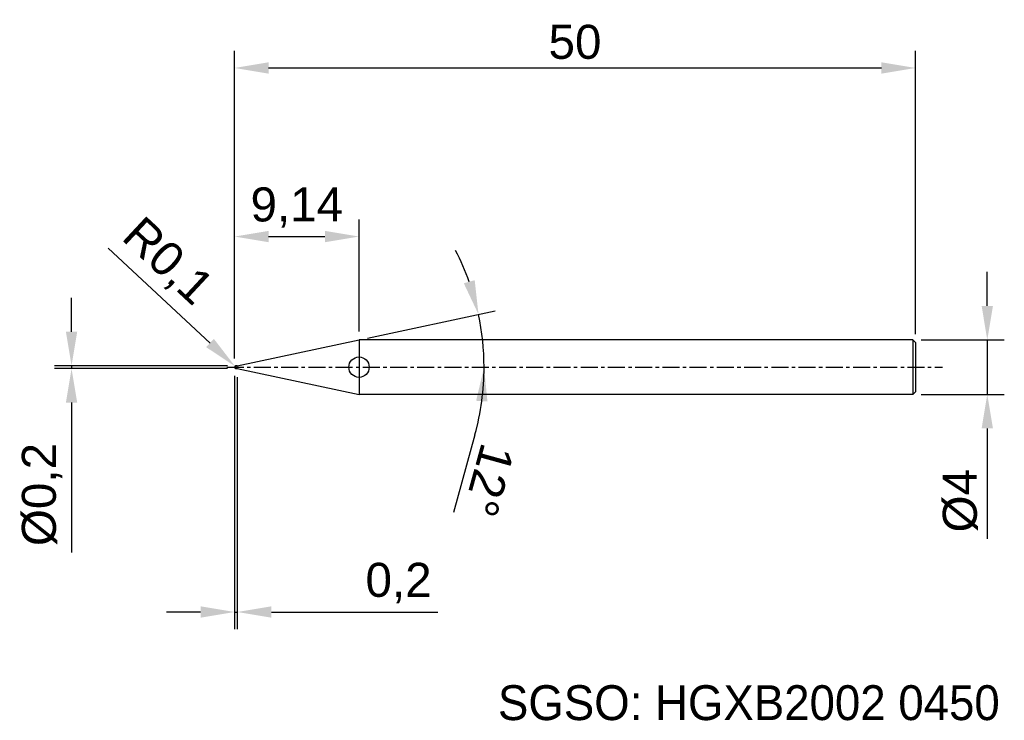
# Model space of a CAD drawing. Header units: millimetres. Extents: x 7872.1 to 7944.4, y 6079.1 to 6130.5.
import ezdxf
from ezdxf.enums import TextEntityAlignment as Align

# ---------------------------------------------------------------- set-up
doc = ezdxf.new("R2010")
doc.units = ezdxf.units.MM
doc.linetypes.add('CENTER', pattern=[2, 1.25, -0.25, 0.25, -0.25])
for name, color, linetype, lineweight in [('SK1', 4, 'Continuous', 25), ('SK4', 2, 'Continuous', 25), ('SK6', 5, 'Continuous', 25)]:
    doc.layers.add(name, color=color, linetype=linetype, lineweight=lineweight)
doc.styles.add('MS PGothic', font='txt')
doc.styles.get("Standard").update_dxf_attribs({"font": 'arial.ttf'})
doc.dimstyles.new('ISO-25', dxfattribs={"dimtxt": 2.5, "dimasz": 2.5, "dimexe": 1.25, "dimexo": 0.625, "dimtad": 1, "dimtxsty": 'Standard', "dimcen": 2.5, "dimadec": 0, "dimazin": 0, "dimtfac": 1, "dimtmove": 0, "dimatfit": 3, "dimfxl": 1, "dimarcsym": 0})

# ---------------------------------------------------------------- blocks, each defined once
blk = doc.blocks.new('*D47')
at = {"color": 0, "linetype": 'ByBlock', "lineweight": -2, "transparency": 16777216}
for p, q in [((7943.14, 6109.541), (7943.14, 6112.041)), ((7938.287, 6107.041), (7944.39, 6107.041)), ((7943.14, 6107.041), (7943.14, 6103.041)), ((7938.287, 6103.041), (7944.39, 6103.041)), ((7943.14, 6100.541), (7943.14, 6092.442))]:
    blk.add_line(p, q, dxfattribs=at)
at = {"color": 0, "linetype": 'ByBlock', "transparency": 16777216}
for points in [[(7942.724, 6109.541), (7943.557, 6109.541), (7943.14, 6107.041)], [(7942.724, 6100.541), (7943.557, 6100.541), (7943.14, 6103.041)]]:
    blk.add_solid(points, dxfattribs=at)
at = {"layer": 'Defpoints', "color": 0, "linetype": 'ByBlock', "transparency": 16777216}
for p in [(7937.662, 6107.041), (7937.662, 6103.041), (7943.14, 6103.041)]:
    blk.add_point(p, dxfattribs=at)
at = {"color": 0, "linetype": 'ByBlock', "transparency": 16777216, "insert": (7941.169, 6095.241), "char_height": 2.5, "attachment_point": 5, "rotation": 90}
blk.add_mtext('{\\fArial|b0|i0|c134|p34;%%C}4', dxfattribs=at)
blk = doc.blocks.new('*D48')
at = {"color": 0, "linetype": 'ByBlock', "lineweight": -2, "transparency": 16777216}
for p, q in [((7875.889, 6107.641), (7875.889, 6110.141)), ((7887.337, 6105.141), (7874.639, 6105.141)), ((7887.337, 6104.941), (7874.639, 6104.941)), ((7875.889, 6105.141), (7875.889, 6104.941)), ((7875.889, 6102.441), (7875.889, 6091.445))]:
    blk.add_line(p, q, dxfattribs=at)
at = {"color": 0, "linetype": 'ByBlock', "transparency": 16777216}
for points in [[(7875.472, 6107.641), (7876.306, 6107.641), (7875.889, 6105.141)], [(7875.472, 6102.441), (7876.306, 6102.441), (7875.889, 6104.941)]]:
    blk.add_solid(points, dxfattribs=at)
at = {"layer": 'Defpoints', "color": 0, "linetype": 'ByBlock', "transparency": 16777216}
for p in [(7875.889, 6104.941), (7887.962, 6105.141), (7887.962, 6104.941)]:
    blk.add_point(p, dxfattribs=at)
at = {"color": 0, "linetype": 'ByBlock', "transparency": 16777216, "insert": (7873.721, 6095.693), "char_height": 2.5, "attachment_point": 5, "rotation": 90}
blk.add_mtext('{\\fArial|b0|i0|c134|p34;%%C}0,2', dxfattribs=at)
blk = doc.blocks.new('*D49')
at = {"color": 0, "linetype": 'ByBlock', "lineweight": -2, "transparency": 16777216}
for p, q in [((7887.862, 6105.666), (7887.862, 6128.25)), ((7937.862, 6107.466), (7937.862, 6128.25)), ((7890.362, 6127), (7935.362, 6127))]:
    blk.add_line(p, q, dxfattribs=at)
at = {"color": 0, "linetype": 'ByBlock', "transparency": 16777216}
for points in [[(7890.362, 6127.417), (7890.362, 6126.583), (7887.862, 6127)], [(7935.362, 6127.417), (7935.362, 6126.583), (7937.862, 6127)]]:
    blk.add_solid(points, dxfattribs=at)
at = {"layer": 'Defpoints', "color": 0, "linetype": 'ByBlock', "transparency": 16777216}
for p in [(7937.862, 6127), (7937.862, 6106.841), (7887.862, 6105.041)]:
    blk.add_point(p, dxfattribs=at)
at = {"color": 0, "linetype": 'ByBlock', "transparency": 16777216, "insert": (7912.862, 6128.901), "char_height": 2.5, "attachment_point": 5}
blk.add_mtext('50', dxfattribs=at)
blk = doc.blocks.new('*D51')
at = {"color": 0, "linetype": 'ByBlock', "lineweight": -2, "transparency": 16777216}
for p, q in [((7887.862, 6105.666), (7887.862, 6115.876)), ((7897.001, 6107.666), (7897.001, 6115.876)), ((7890.362, 6114.626), (7894.501, 6114.626))]:
    blk.add_line(p, q, dxfattribs=at)
at = {"color": 0, "linetype": 'ByBlock', "transparency": 16777216}
for points in [[(7890.362, 6115.042), (7890.362, 6114.209), (7887.862, 6114.626)], [(7894.501, 6115.042), (7894.501, 6114.209), (7897.001, 6114.626)]]:
    blk.add_solid(points, dxfattribs=at)
at = {"layer": 'Defpoints', "color": 0, "linetype": 'ByBlock', "transparency": 16777216}
for p in [(7897.001, 6114.626), (7897.001, 6107.041), (7887.862, 6105.041)]:
    blk.add_point(p, dxfattribs=at)
at = {"color": 0, "linetype": 'ByBlock', "transparency": 16777216, "insert": (7892.431, 6116.753), "char_height": 2.5, "attachment_point": 5}
blk.add_mtext('9,14', dxfattribs=at)
blk = doc.blocks.new('*D52')
at = {"color": 0, "linetype": 'ByBlock', "lineweight": -2, "transparency": 16777216}
for p, q in [((7887.862, 6104.416), (7887.862, 6085.821)), ((7888.062, 6104.316), (7888.062, 6085.821)), ((7885.362, 6087.071), (7882.862, 6087.071)), ((7887.862, 6087.071), (7888.062, 6087.071)), ((7890.562, 6087.071), (7902.792, 6087.071))]:
    blk.add_line(p, q, dxfattribs=at)
at = {"color": 0, "linetype": 'ByBlock', "transparency": 16777216}
for points in [[(7885.362, 6087.488), (7885.362, 6086.655), (7887.862, 6087.071)], [(7890.562, 6087.488), (7890.562, 6086.655), (7888.062, 6087.071)]]:
    blk.add_solid(points, dxfattribs=at)
at = {"layer": 'Defpoints', "color": 0, "linetype": 'ByBlock', "transparency": 16777216}
for p in [(7887.862, 6105.041), (7888.062, 6104.941), (7888.062, 6087.071)]:
    blk.add_point(p, dxfattribs=at)
at = {"color": 0, "linetype": 'ByBlock', "transparency": 16777216, "insert": (7899.904, 6089.199), "char_height": 2.5, "attachment_point": 5}
blk.add_mtext('0,2', dxfattribs=at)
blk = doc.blocks.new('*D55')
at = {"color": 0, "linetype": 'ByBlock', "lineweight": -2, "transparency": 16777216}
for p, q in [((7897.612, 6107.171), (7907.001, 6109.166)), ((7905.513, 6100.086), (7903.935, 6094.381))]:
    blk.add_line(p, q, dxfattribs=at)
for start, end in [(19.70968, 27.41937), (360, 12), (344.54545, 360), (344.58063, 352.29032)]:
    blk.add_arc((7887.592, 6105.041), 18.593, start, end, dxfattribs=at)
at = {"color": 0, "linetype": 'ByBlock', "transparency": 16777216}
for points in [[(7905.496, 6111.425), (7904.695, 6111.197), (7905.778, 6108.906)], [(7905.601, 6102.574), (7906.432, 6102.518), (7906.185, 6105.041)]]:
    blk.add_solid(points, dxfattribs=at)
at = {"layer": 'Defpoints', "color": 0, "linetype": 'ByBlock', "transparency": 16777216}
for p in [(7906.004, 6107.628), (7897.001, 6107.041), (7887.281, 6105.041), (7888.062, 6105.141), (7939.859, 6105.041)]:
    blk.add_point(p, dxfattribs=at)
at = {"color": 0, "linetype": 'ByBlock', "transparency": 16777216, "insert": (7906.536, 6096.732), "char_height": 2.5, "attachment_point": 5, "rotation": 254.54545}
blk.add_mtext('12°', dxfattribs=at)
blk = doc.blocks.new('*D56')
at = {"color": 0, "linetype": 'ByBlock', "lineweight": -2, "transparency": 16777216}
for p, q in [((7878.583, 6113.768), (7886.059, 6106.812)), ((7887.962, 6105.041), (7887.889, 6105.109))]:
    blk.add_line(p, q, dxfattribs=at)
at = {"color": 0, "linetype": 'ByBlock', "transparency": 16777216}
blk.add_solid([(7886.343, 6107.117), (7885.775, 6106.507), (7887.889, 6105.109)], dxfattribs=at)
at = {"layer": 'Defpoints', "color": 0, "linetype": 'ByBlock', "transparency": 16777216}
for p in [(7887.889, 6105.109), (7887.962, 6105.041)]:
    blk.add_point(p, dxfattribs=at)
at = {"color": 0, "linetype": 'ByBlock', "transparency": 16777216, "insert": (7882.855, 6112.699), "char_height": 2.5, "attachment_point": 5, "rotation": 317.06059}
blk.add_mtext('R0,1', dxfattribs=at)

msp = doc.modelspace()

# ---------------------------------------------------------------- linework, layer by layer
at = {"color": 4, "linetype": 'ByBlock'}
for p, q in [((7888.062, 6105.141), (7897.001, 6107.041)), ((7897.001, 6107.041), (7897.001, 6103.041)), ((7888.062, 6105.141), (7887.962, 6105.141)), ((7888.062, 6104.941), (7888.062, 6105.141)), ((7888.062, 6104.941), (7897.001, 6103.041))]:
    msp.add_line(p, q, dxfattribs=at)
msp.add_circle((7897.001, 6105.041), 0.747, dxfattribs=at)
at = {"layer": 'SK1', "linetype": 'Continuous'}
for p, q in [((7937.662, 6107.041), (7897.001, 6107.041)), ((7937.662, 6107.041), (7937.862, 6106.841)), ((7937.662, 6107.041), (7937.662, 6103.041)), ((7937.862, 6106.841), (7937.862, 6103.241)), ((7937.662, 6103.041), (7897.001, 6103.041)), ((7937.862, 6103.241), (7937.662, 6103.041))]:
    msp.add_line(p, q, dxfattribs=at)
at = {"layer": 'SK1', "color": 4, "linetype": 'Continuous'}
msp.add_line((7887.962, 6104.941), (7888.062, 6104.941), dxfattribs=at)
for start, end in [(90, 180.00003), (179.99997, 270)]:
    msp.add_arc((7887.962, 6105.041), 0.1, start, end, dxfattribs=at)
at = {"layer": 'SK4', "linetype": 'CENTER'}
msp.add_line((7887.281, 6105.041), (7939.859, 6105.041), dxfattribs=at)

# ---------------------------------------------------------------- texts
at = {"layer": 'SK6', "color": 5, "linetype": 'Continuous', "style": 'MS PGothic'}
msp.add_text('SGSO: HGXB2002 0450', height=2.55961, dxfattribs=at).set_placement((7907.202, 6078.369), align=Align.BOTTOM_LEFT)

# ---------------------------------------------------------------- dimensions: what is measured, and where the dimension line sits
at = {"linetype": 'ByBlock'}
for base, p2, picture, middle in [((7937.862, 6127), (7937.862, 6106.841), '*D49', (7912.862, 6128.901)), ((7897.001, 6114.626), (7897.001, 6107.041), '*D51', (7892.431, 6116.753))]:
    dim = msp.add_linear_dim(base=base, p1=(7887.862, 6105.041), p2=p2, dimstyle='ISO-25', dxfattribs=at)
    dim.commit()
    dim.dimension.update_dxf_attribs({"geometry": picture, "text_midpoint": middle})
dim = msp.add_radius_dim(center=(7887.962, 6105.041), mpoint=(7887.889, 6105.109), dimstyle='ISO-25', dxfattribs=at)
dim.commit()
dim.dimension.update_dxf_attribs({"geometry": '*D56', "text_midpoint": (7882.855, 6112.699)})
dim = msp.add_angular_dim_2l(base=(7906.004, 6107.628), line1=((7888.062, 6105.141), (7897.001, 6107.041)), line2=((7887.281, 6105.041), (7939.859, 6105.041)), dimstyle='ISO-25', dxfattribs=at)
dim.commit()
dim.dimension.update_dxf_attribs({"geometry": '*D55', "text_midpoint": (7906.536, 6096.732)})
for base, p1, p2, picture, middle in [((7943.14, 6103.041), (7937.662, 6107.041), (7937.662, 6103.041), '*D47', (7941.169, 6095.241)), ((7875.889, 6104.941), (7887.962, 6105.141), (7887.962, 6104.941), '*D48', (7873.721, 6095.693))]:
    dim = msp.add_linear_dim(base=base, p1=p1, p2=p2, angle=90, text='{\\fArial|b0|i0|c134|p34;%%C}<>', dimstyle='ISO-25', dxfattribs=at)
    dim.commit()
    dim.dimension.update_dxf_attribs({"geometry": picture, "text_midpoint": middle})
dim = msp.add_linear_dim(base=(7888.062, 6087.071), p1=(7887.862, 6105.041), p2=(7888.062, 6104.941), dimstyle='ISO-25', dxfattribs=at)
dim.commit()
dim.dimension.update_dxf_attribs({"geometry": '*D52', "text_midpoint": (7899.904, 6087.071), "dimtype": 160})

doc.saveas('drawing.dxf')
